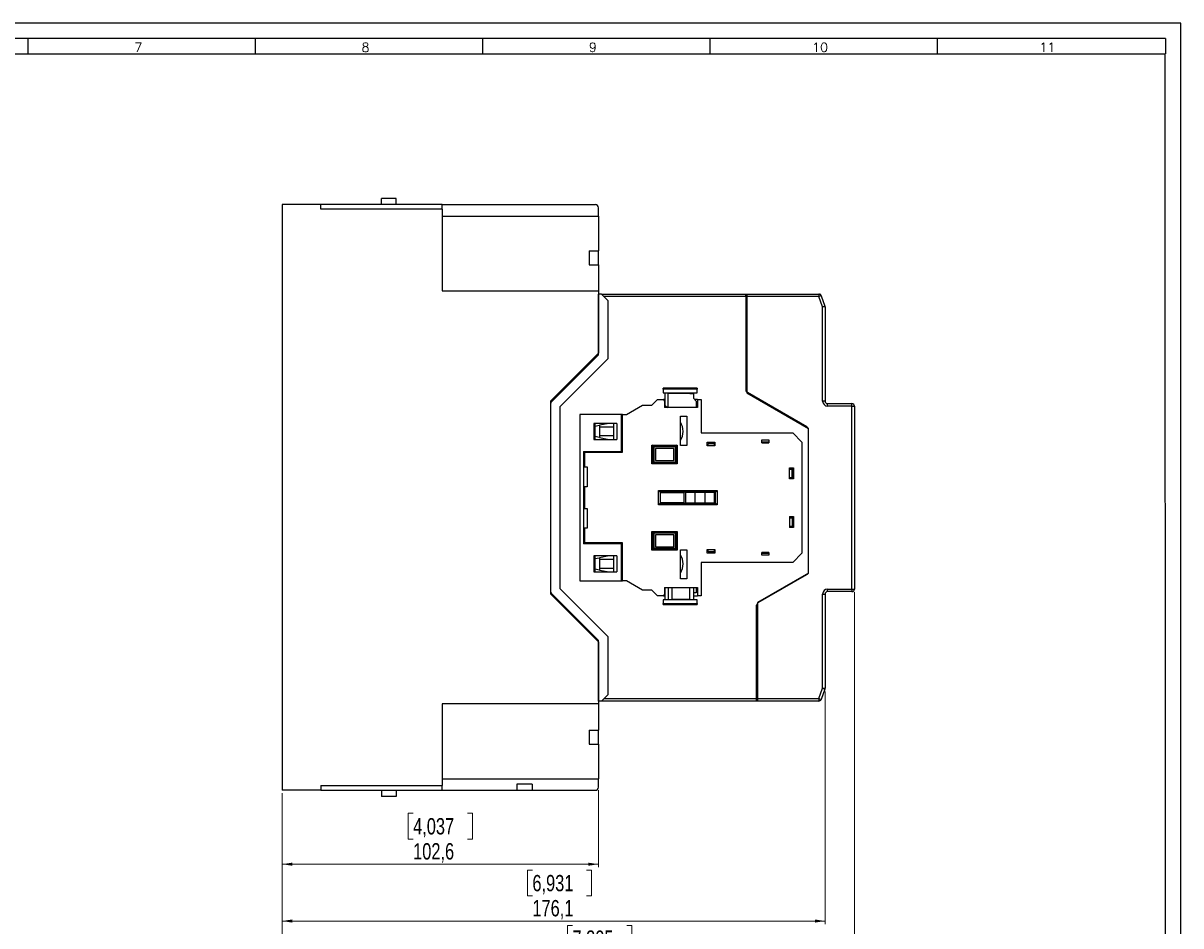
# Model space of a CAD drawing. Header units: millimetres. Extents: x 0 to 841, y 0 to 594.
# Tile 16 of 16: x 466 to 841, y 301 to 594. Entities that reach past the tile are written whole.
import ezdxf

# ---------------------------------------------------------------- set-up
doc = ezdxf.new("R2010")
doc.units = ezdxf.units.MM
doc.layers.add('FORMATO', color=7, linetype='Continuous')
doc.styles.add('SLDTEXTSTYLE0', font='ROMANS')
doc.styles.add('SLDTEXTSTYLE3', font='TXT', dxfattribs={"width": 0.75})
doc.dimstyles.new('SLDDIMSTYLE0', dxfattribs={"dimtxt": 5.291667, "dimasz": 3.302, "dimexe": 0, "dimexo": 0.0625, "dimgap": 1.322917, "dimtad": 1, "dimdec": 1, "dimrnd": 1e-09, "dimzin": 12, "dimdsep": 46, "dimtxsty": 'SLDTEXTSTYLE3', "dimsah": 1, "dimcen": 0.09, "dimadec": 0, "dimazin": 3, "dimtfac": 1, "dimtdec": 1, "dimtofl": 0, "dimtmove": 0, "dimatfit": 3, "dimfxl": 0, "dimfrac": 2, "dimtolj": 1, "dimtzin": 12, "dimarcsym": 0})

# ---------------------------------------------------------------- blocks, each defined once
blk = doc.blocks.new('_D_5')
at = {"color": 7, "linetype": 'Continuous', "lineweight": 0}
for p, q in [((725.66, 377.2), (725.66, 301.69)), ((549.61, 344.13), (549.61, 301.69)), ((630.76, 319.23), (629.15, 319.23)), ((629.15, 319.23), (629.15, 310.82)), ((648.35, 319.23), (649.96, 319.23)), ((649.96, 319.23), (649.96, 310.82)), ((629.15, 310.82), (630.76, 310.82)), ((649.96, 310.82), (648.35, 310.82)), ((549.61, 302.69), (725.66, 302.69))]:
    blk.add_line(p, q, dxfattribs=at)
at = {"color": 7, "linetype": 'Continuous', "lineweight": 18}
for points in [[(549.61, 302.69), (552.91, 302.18), (552.91, 303.2)], [(725.66, 302.69), (722.36, 303.2), (722.36, 302.18)]]:
    blk.add_solid(points, dxfattribs=at)
at = {"color": 7, "linetype": 'Continuous', "lineweight": 18, "char_height": 5.292, "attachment_point": 1, "style": 'SLDTEXTSTYLE3'}
for s, insert in [('6,931', (630.76, 317.64)), ('176,1', (630.76, 309.51))]:
    blk.add_mtext(s, dxfattribs=dict(at, insert=insert))
blk = doc.blocks.new('_D_6')
at = {"color": 7, "linetype": 'Continuous', "lineweight": 0}
for p, q in [((735.16, 409.36), (735.16, 283.69)), ((549.61, 344.13), (549.61, 283.69)), ((643.76, 301.23), (642.15, 301.23)), ((642.15, 301.23), (642.15, 292.82)), ((661.35, 301.23), (662.96, 301.23)), ((662.96, 301.23), (662.96, 292.82)), ((642.15, 292.82), (643.76, 292.82)), ((662.96, 292.82), (661.35, 292.82)), ((549.61, 284.69), (735.16, 284.69))]:
    blk.add_line(p, q, dxfattribs=at)
at = {"color": 7, "linetype": 'Continuous', "lineweight": 18}
for points in [[(549.61, 284.69), (552.91, 284.18), (552.91, 285.2)], [(735.16, 284.69), (731.86, 285.2), (731.86, 284.18)]]:
    blk.add_solid(points, dxfattribs=at)
at = {"color": 7, "linetype": 'Continuous', "lineweight": 18, "char_height": 5.292, "attachment_point": 1, "style": 'SLDTEXTSTYLE3'}
for s, insert in [('7,305', (643.76, 299.64)), ('185,6', (643.76, 291.51))]:
    blk.add_mtext(s, dxfattribs=dict(at, insert=insert))
blk = doc.blocks.new('_D_7')
at = {"color": 7, "linetype": 'Continuous', "lineweight": 0}
for p, q in [((549.61, 344.13), (549.61, 320.13)), ((652.16, 345.13), (652.16, 320.13)), ((592.09, 337.66), (590.48, 337.66)), ((590.48, 337.66), (590.48, 329.25)), ((609.68, 337.66), (611.29, 337.66)), ((611.29, 337.66), (611.29, 329.25)), ((590.48, 329.25), (592.09, 329.25)), ((611.29, 329.25), (609.68, 329.25)), ((549.61, 321.13), (652.16, 321.13))]:
    blk.add_line(p, q, dxfattribs=at)
at = {"color": 7, "linetype": 'Continuous', "lineweight": 18}
for points in [[(549.61, 321.13), (552.91, 320.62), (552.91, 321.63)], [(652.16, 321.13), (648.86, 321.63), (648.86, 320.62)]]:
    blk.add_solid(points, dxfattribs=at)
at = {"color": 7, "linetype": 'Continuous', "lineweight": 18, "char_height": 5.292, "attachment_point": 1, "style": 'SLDTEXTSTYLE3'}
for s, insert in [('4,037', (592.09, 336.08)), ('102,6', (592.09, 327.95))]:
    blk.add_mtext(s, dxfattribs=dict(at, insert=insert))

msp = doc.modelspace()

# ---------------------------------------------------------------- linework, layer by layer
at = {"color": 7, "linetype": 'Continuous', "lineweight": 25}
for p, q in [((586.562, 537.125), (581.802, 537.125)), ((581.802, 535.125), (581.802, 537.125)), ((586.562, 535.125), (586.562, 537.125)), ((549.612, 535.125), (549.612, 345.125)), ((562.162, 535.125), (549.612, 535.125)), ((562.162, 533.625), (562.162, 535.125)), ((601.462, 535.125), (562.162, 535.125)), ((601.462, 533.625), (562.162, 533.625)), ((601.462, 533.625), (601.462, 535.125)), ((601.462, 535.125), (651.162, 535.125)), ((601.462, 533.625), (601.462, 507.125)), ((652.162, 531.425), (652.162, 534.125)), ((601.462, 531.425), (652.162, 531.425)), ((652.162, 531.425), (652.162, 520.125)), ((649.162, 520.125), (649.162, 515.625)), ((649.162, 520.125), (652.162, 520.125)), ((652.162, 515.625), (652.162, 520.125)), ((649.162, 515.625), (652.162, 515.625)), ((652.162, 515.625), (652.162, 507.125)), ((601.462, 507.125), (652.162, 507.125)), ((652.162, 507.125), (652.162, 486.925)), ((652.162, 486.36), (652.162, 506.06)), ((653.162, 506.06), (652.162, 506.06)), ((655.162, 504.06), (653.162, 506.06)), ((653.162, 506.06), (700.262, 506.06)), ((700.262, 505.26), (653.962, 505.26)), ((655.162, 504.06), (655.162, 485.117)), ((699.962, 506.06), (723.607, 506.06)), ((699.962, 505.26), (699.962, 506.06)), ((699.962, 505.26), (699.962, 474.987)), ((723.607, 505.26), (699.962, 505.26)), ((700.262, 506.06), (700.262, 505.26)), ((700.262, 505.26), (700.262, 474.06)), ((723.607, 506.06), (724.162, 506.06)), ((723.607, 506.06), (723.607, 505.26)), ((724.357, 505.541), (723.607, 505.26)), ((724.862, 501.915), (723.607, 505.26)), ((724.357, 505.541), (724.162, 506.06)), ((724.357, 505.541), (725.611, 502.195)), ((725.611, 502.195), (724.862, 501.915)), ((724.862, 471.36), (724.862, 501.915)), ((725.662, 501.915), (724.862, 501.915)), ((725.662, 501.915), (725.662, 471.36)), ((652.162, 486.925), (636.612, 471.375)), ((637.051, 471.249), (652.162, 486.36)), ((655.162, 485.117), (639.612, 469.567)), ((684.192, 475.55), (673.192, 475.579)), ((673.192, 475.279), (673.192, 475.579)), ((673.192, 475.279), (673.192, 474.087)), ((684.192, 475.25), (673.192, 475.279)), ((673.192, 474.087), (682.992, 474.061)), ((673.842, 469.984), (673.842, 474.085)), ((674.724, 469.26), (674.724, 474.083)), ((674.724, 474.083), (674.733, 474.083)), ((674.742, 473.83), (674.742, 474.083)), ((676.886, 473.817), (674.742, 473.83)), ((681.792, 473.791), (676.886, 473.817)), ((681.792, 473.791), (681.792, 473.786)), ((682.992, 473.779), (681.792, 473.786)), ((682.992, 474.104), (684.192, 474.108)), ((682.992, 474.104), (682.992, 474.061)), ((682.992, 474.061), (682.992, 473.779)), ((682.992, 473.779), (682.992, 472.279)), ((684.192, 475.55), (684.192, 475.25)), ((684.192, 474.108), (684.192, 475.25)), ((700.262, 474.06), (720.262, 462.513)), ((719.762, 462.978), (700.462, 474.121)), ((636.612, 471.375), (636.612, 408.875)), ((636.612, 470.188), (636.612, 409.931)), ((639.612, 469.567), (639.612, 410.552)), ((661.246, 467.06), (666.442, 470.06)), ((666.442, 470.06), (669.442, 470.06)), ((671.292, 471.91), (669.442, 470.06)), ((671.292, 471.91), (673.242, 471.91)), ((673.242, 471.91), (673.592, 471.303)), ((673.842, 471.91), (673.242, 471.91)), ((673.592, 471.303), (673.592, 469.26)), ((684.242, 469.26), (673.592, 469.26)), ((673.842, 469.984), (674.562, 469.26)), ((683.892, 471.379), (682.992, 472.279)), ((684.242, 471.91), (683.361, 471.91)), ((683.892, 471.379), (683.892, 469.26)), ((684.242, 471.91), (684.242, 469.26)), ((684.242, 471.91), (685.442, 471.91)), ((685.442, 471.91), (685.442, 461.06)), ((703.986, 471.91), (704.292, 471.91)), ((725.662, 471.36), (724.862, 471.36)), ((726.462, 469.76), (726.462, 470.56)), ((726.462, 470.56), (734.362, 470.56)), ((734.362, 469.76), (726.462, 469.76)), ((734.362, 469.76), (734.362, 470.56)), ((734.362, 410.36), (734.362, 469.76)), ((734.362, 469.76), (735.162, 469.76)), ((735.162, 469.76), (735.162, 410.36)), ((646.142, 467.06), (646.142, 413.06)), ((659.642, 467.06), (646.142, 467.06)), ((659.642, 455.06), (659.642, 467.06)), ((659.942, 467.06), (659.642, 467.06)), ((659.942, 466.71), (659.642, 466.71)), ((659.942, 466.46), (659.642, 466.46)), ((659.942, 466.21), (659.642, 466.21)), ((659.942, 454.76), (659.942, 467.06)), ((659.942, 467.06), (661.246, 467.06)), ((678.742, 466.46), (680.842, 466.46)), ((678.742, 457.01), (678.742, 466.46)), ((680.842, 466.46), (680.842, 457.01)), ((650.642, 464.16), (650.642, 458.96)), ((658.142, 464.16), (650.642, 464.16)), ((651.042, 464.16), (651.042, 458.96)), ((651.042, 463.263), (652.542, 463.558)), ((655.605, 464.16), (652.542, 463.558)), ((652.542, 463.558), (652.542, 463.058)), ((652.542, 463.058), (657.142, 463.058)), ((652.542, 463.058), (652.542, 460.061)), ((654.442, 463.931), (654.442, 464.16)), ((657.142, 458.96), (657.142, 464.16)), ((658.142, 464.16), (658.142, 458.96)), ((720.262, 415.586), (720.262, 462.513)), ((720.262, 415.986), (720.262, 462.112)), ((650.642, 458.96), (658.142, 458.96)), ((652.542, 459.561), (651.042, 459.856)), ((652.542, 460.061), (652.542, 459.561)), ((657.142, 460.061), (652.542, 460.061)), ((652.542, 459.561), (655.605, 458.96)), ((654.442, 458.96), (654.442, 459.188)), ((685.442, 461.06), (715.142, 461.06)), ((687.442, 458.06), (689.942, 458.06)), ((687.442, 456.86), (687.442, 458.06)), ((689.942, 458.06), (689.942, 456.86)), ((705.092, 458.76), (707.392, 458.76)), ((705.092, 457.86), (705.092, 458.76)), ((707.392, 458.06), (705.092, 458.06)), ((705.492, 458.06), (705.492, 457.86)), ((706.992, 458.06), (706.992, 457.86)), ((707.392, 458.76), (707.392, 457.86)), ((718.142, 458.06), (715.142, 461.06)), ((718.142, 458.06), (718.142, 422.06)), ((647.342, 455.06), (647.342, 425.06)), ((647.342, 455.06), (659.642, 455.06)), ((647.642, 454.76), (647.642, 450.01)), ((647.642, 454.76), (659.942, 454.76)), ((669.522, 457.11), (677.722, 457.11)), ((669.522, 451.01), (669.522, 457.11)), ((669.822, 456.81), (669.522, 457.11)), ((669.822, 456.81), (669.822, 451.31)), ((677.422, 456.81), (669.822, 456.81)), ((670.122, 456.51), (670.122, 451.61)), ((677.122, 456.51), (670.122, 456.51)), ((676.622, 456.01), (670.622, 456.01)), ((670.622, 456.01), (670.622, 452.11)), ((676.622, 452.11), (676.622, 456.01)), ((677.122, 451.61), (677.122, 456.51)), ((677.722, 457.11), (677.422, 456.81)), ((677.422, 451.31), (677.422, 456.81)), ((677.722, 457.11), (677.722, 451.01)), ((680.842, 457.01), (678.742, 457.01)), ((687.442, 457.26), (687.692, 457.26)), ((689.942, 456.86), (687.442, 456.86)), ((687.692, 456.86), (687.692, 457.66)), ((687.692, 457.66), (689.692, 457.66)), ((689.692, 457.66), (689.692, 456.86)), ((689.692, 457.26), (689.942, 457.26)), ((705.092, 457.86), (707.392, 457.86)), ((669.522, 451.01), (669.822, 451.31)), ((677.722, 451.01), (669.522, 451.01)), ((669.822, 451.31), (677.422, 451.31)), ((670.122, 451.61), (677.122, 451.61)), ((670.622, 452.11), (676.622, 452.11)), ((677.722, 451.01), (677.422, 451.31)), ((647.642, 450.01), (648.542, 450.01)), ((648.542, 450.01), (648.542, 443.61)), ((714.142, 449.71), (715.442, 449.71)), ((714.142, 446.21), (714.142, 449.71)), ((715.342, 449.56), (714.142, 449.56)), ((714.142, 449.31), (714.942, 449.31)), ((714.942, 446.61), (714.942, 449.31)), ((715.342, 446.36), (715.342, 449.56)), ((715.442, 449.71), (715.442, 446.21)), ((647.642, 443.61), (647.642, 436.51)), ((648.542, 443.61), (647.642, 443.61)), ((714.142, 446.61), (714.942, 446.61)), ((714.142, 446.36), (715.342, 446.36)), ((715.442, 446.21), (714.142, 446.21)), ((671.642, 442.36), (690.642, 442.36)), ((671.642, 437.76), (671.642, 442.36)), ((672.142, 441.86), (671.642, 442.36)), ((690.142, 441.86), (672.142, 441.86)), ((672.142, 441.86), (672.142, 438.26)), ((672.142, 441.76), (679.923, 441.76)), ((679.923, 438.26), (679.923, 441.86)), ((680.402, 441.76), (680.402, 438.36)), ((689.702, 441.76), (680.402, 441.76)), ((683.402, 441.76), (683.402, 438.36)), ((686.702, 441.76), (686.702, 438.36)), ((689.702, 441.76), (689.702, 438.36)), ((690.642, 442.36), (690.142, 441.86)), ((690.142, 438.26), (690.142, 441.86)), ((690.642, 442.36), (690.642, 437.76)), ((647.642, 436.51), (648.542, 436.51)), ((648.542, 436.51), (648.542, 430.11)), ((672.142, 438.26), (671.642, 437.76)), ((690.642, 437.76), (671.642, 437.76)), ((679.923, 438.36), (672.142, 438.36)), ((672.142, 438.26), (690.142, 438.26)), ((680.402, 438.36), (689.702, 438.36)), ((690.642, 437.76), (690.142, 438.26)), ((714.142, 433.91), (715.442, 433.91)), ((714.142, 433.91), (714.142, 430.41)), ((715.342, 433.76), (714.142, 433.76)), ((714.142, 433.51), (714.942, 433.51)), ((714.942, 433.51), (714.942, 430.81)), ((715.342, 430.56), (715.342, 433.76)), ((715.442, 433.91), (715.442, 430.41)), ((647.642, 430.11), (647.642, 425.36)), ((648.542, 430.11), (647.642, 430.11)), ((669.522, 429.11), (677.722, 429.11)), ((669.522, 423.01), (669.522, 429.11)), ((669.522, 429.11), (669.822, 428.81)), ((669.822, 428.81), (669.822, 423.31)), ((677.422, 428.81), (669.822, 428.81)), ((670.122, 428.51), (670.122, 423.61)), ((677.122, 428.51), (670.122, 428.51)), ((670.622, 428.01), (670.622, 424.11)), ((676.622, 428.01), (670.622, 428.01)), ((676.622, 424.11), (676.622, 428.01)), ((677.122, 423.61), (677.122, 428.51)), ((677.422, 428.81), (677.722, 429.11)), ((677.422, 423.31), (677.422, 428.81)), ((677.722, 429.11), (677.722, 423.01)), ((714.142, 430.81), (714.942, 430.81)), ((714.142, 430.56), (715.342, 430.56)), ((715.442, 430.41), (714.142, 430.41)), ((659.642, 425.06), (647.342, 425.06)), ((659.942, 425.36), (647.642, 425.36)), ((659.642, 413.06), (659.642, 425.06)), ((659.942, 413.06), (659.942, 425.36)), ((650.642, 421.16), (650.642, 415.96)), ((658.142, 421.16), (650.642, 421.16)), ((651.042, 421.16), (651.042, 415.96)), ((651.042, 420.263), (652.542, 420.558)), ((655.605, 421.16), (652.542, 420.558)), ((652.542, 420.558), (652.542, 420.058)), ((654.442, 420.931), (654.442, 421.16)), ((657.142, 415.96), (657.142, 421.16)), ((658.142, 421.16), (658.142, 415.96)), ((669.522, 423.01), (669.822, 423.31)), ((677.722, 423.01), (669.522, 423.01)), ((669.822, 423.31), (677.422, 423.31)), ((670.122, 423.61), (677.122, 423.61)), ((670.622, 424.11), (676.622, 424.11)), ((677.422, 423.31), (677.722, 423.01)), ((678.742, 423.11), (680.842, 423.11)), ((678.742, 413.66), (678.742, 423.11)), ((680.842, 423.11), (680.842, 413.66)), ((687.442, 422.06), (687.442, 423.26)), ((687.442, 423.26), (689.942, 423.26)), ((687.692, 422.9), (687.442, 422.9)), ((689.942, 422.06), (687.442, 422.06)), ((687.692, 422.46), (687.692, 423.26)), ((689.692, 422.46), (687.692, 422.46)), ((689.692, 423.26), (689.692, 422.46)), ((689.942, 422.9), (689.692, 422.9)), ((689.942, 423.26), (689.942, 422.06)), ((705.092, 421.36), (705.092, 422.26)), ((707.392, 422.26), (705.092, 422.26)), ((705.092, 422.06), (707.392, 422.06)), ((707.392, 421.36), (705.092, 421.36)), ((705.492, 422.06), (705.492, 422.26)), ((706.992, 422.06), (706.992, 422.26)), ((707.392, 422.26), (707.392, 421.36)), ((715.142, 419.06), (718.142, 422.06)), ((652.542, 416.561), (651.042, 416.856)), ((652.542, 420.058), (657.142, 420.058)), ((652.542, 420.058), (652.542, 417.061)), ((652.542, 417.061), (652.542, 416.561)), ((657.142, 417.061), (652.542, 417.061)), ((715.142, 419.06), (685.442, 419.06)), ((685.442, 419.06), (685.442, 408.21)), ((646.142, 413.06), (659.642, 413.06)), ((650.642, 415.96), (658.142, 415.96)), ((652.542, 416.561), (655.605, 415.96)), ((654.442, 415.96), (654.442, 416.188)), ((659.942, 413.91), (659.642, 413.91)), ((659.942, 413.66), (659.642, 413.66)), ((659.942, 413.41), (659.642, 413.41)), ((659.642, 413.06), (659.942, 413.06)), ((661.246, 413.06), (659.942, 413.06)), ((666.442, 410.06), (661.246, 413.06)), ((680.842, 413.66), (678.742, 413.66)), ((720.262, 415.586), (703.762, 406.06)), ((703.962, 405.998), (719.762, 415.12)), ((639.612, 410.552), (655.162, 395.002)), ((669.442, 410.06), (666.442, 410.06)), ((669.442, 410.06), (671.292, 408.21)), ((673.592, 410.86), (684.242, 410.86)), ((673.592, 410.86), (673.592, 408.816)), ((673.842, 406.86), (673.842, 410.86)), ((674.742, 410.86), (674.742, 406.86)), ((675.942, 410.86), (675.942, 407.16)), ((681.792, 407.16), (681.792, 410.86)), ((682.992, 410.86), (682.992, 406.86)), ((683.892, 409.16), (682.992, 409.16)), ((683.892, 410.86), (683.892, 409.16)), ((684.242, 410.86), (684.242, 408.21)), ((726.462, 410.36), (734.362, 410.36)), ((726.462, 409.56), (726.462, 410.36)), ((734.362, 409.56), (726.462, 409.56)), ((734.362, 410.36), (734.362, 409.56)), ((734.362, 410.36), (735.162, 410.36)), ((636.612, 408.875), (652.162, 393.325)), ((652.162, 393.76), (637.051, 408.87)), ((673.242, 408.21), (671.292, 408.21)), ((673.192, 406.86), (673.192, 405.66)), ((684.192, 406.86), (673.192, 406.86)), ((673.192, 405.66), (684.192, 405.66)), ((673.192, 405.36), (673.192, 405.66)), ((673.592, 408.816), (673.242, 408.21)), ((673.242, 408.21), (673.842, 408.21)), ((675.942, 407.16), (681.792, 407.16)), ((682.992, 408.21), (684.242, 408.21)), ((684.192, 405.66), (684.192, 406.86)), ((684.192, 405.66), (684.192, 405.36)), ((685.442, 408.21), (684.242, 408.21)), ((703.762, 406.06), (703.762, 374.86)), ((724.862, 378.205), (724.862, 408.76)), ((724.862, 408.76), (725.662, 408.76)), ((725.662, 408.76), (725.662, 378.205)), ((673.192, 405.36), (684.192, 405.36)), ((703.462, 374.86), (703.462, 405.132)), ((655.162, 395.002), (655.162, 376.06)), ((652.162, 374.06), (652.162, 393.76)), ((652.162, 393.325), (652.162, 373.125)), ((653.162, 374.06), (655.162, 376.06)), ((723.607, 374.86), (724.862, 378.205)), ((725.611, 377.924), (724.357, 374.579)), ((724.862, 378.205), (725.611, 377.924)), ((724.862, 378.205), (725.662, 378.205)), ((652.162, 373.125), (601.462, 373.125)), ((601.462, 373.125), (601.462, 346.625)), ((653.162, 374.06), (652.162, 374.06)), ((652.162, 373.125), (652.162, 364.625)), ((703.762, 374.06), (653.162, 374.06)), ((653.962, 374.86), (703.762, 374.86)), ((703.462, 374.86), (723.607, 374.86)), ((703.462, 374.06), (703.462, 374.86)), ((723.607, 374.06), (703.462, 374.06)), ((703.762, 374.86), (703.762, 374.06)), ((723.607, 374.86), (723.607, 374.06)), ((723.607, 374.86), (724.357, 374.579)), ((649.162, 364.625), (649.162, 360.125)), ((649.162, 364.625), (652.162, 364.625)), ((652.162, 360.125), (652.162, 364.625)), ((649.162, 360.125), (652.162, 360.125)), ((652.162, 360.125), (652.162, 348.825)), ((562.162, 346.625), (562.162, 345.125)), ((562.162, 346.625), (601.462, 346.625)), ((601.462, 348.825), (652.162, 348.825)), ((601.462, 345.125), (601.462, 346.625)), ((630.662, 347.125), (625.662, 347.125)), ((625.662, 347.125), (625.662, 345.125)), ((630.662, 347.125), (630.662, 345.125)), ((652.162, 346.125), (652.162, 348.825)), ((562.162, 345.125), (549.612, 345.125)), ((562.162, 345.125), (601.462, 345.125)), ((581.802, 345.125), (581.802, 343.125)), ((586.562, 343.125), (581.802, 343.125)), ((586.562, 345.125), (586.562, 343.125)), ((601.462, 345.125), (625.662, 345.125)), ((625.662, 345.125), (630.662, 345.125)), ((630.662, 345.125), (651.162, 345.125))]:
    msp.add_line(p, q, dxfattribs=at)
for centre, radius, start, end in [((651.162, 534.125), 1, 0, 90), ((723.607, 505.26), 0.8, 20.55605, 90), ((724.862, 501.915), 0.8, 0, 20.55605), ((700.962, 474.987), 1, 180, 240), ((638.112, 470.188), 1.5, 135, 180), ((726.462, 471.36), 1.6, 180, 270), ((726.462, 471.36), 0.8, 180, 270), ((734.362, 469.76), 0.8, 0, 90), ((674.112, 461.56), 5.5, 327.33262, 32.66738), ((719.262, 462.112), 1, 0, 60), ((674.112, 418.56), 5.5, 327.33262, 32.66738), ((719.262, 415.986), 1, 300, 0), ((638.112, 409.931), 1.5, 180, 225), ((726.462, 408.76), 1.6, 90, 180), ((726.462, 408.76), 0.8, 90, 180), ((734.362, 410.36), 0.8, 270, 0), ((704.462, 405.132), 1, 120, 180), ((724.862, 378.205), 0.8, 339.44395, 0), ((723.607, 374.86), 0.8, 270, 339.44395), ((651.162, 346.125), 1, 270, 0)]:
    msp.add_arc(centre, radius, start, end, dxfattribs=at)
at = {"layer": 'FORMATO'}
for p, q in [((841, 594), (0, 594)), ((841, 0), (841, 594)), ((836, 589), (25, 589)), ((467.2, 589), (467.2, 584)), ((540.9, 589), (540.9, 584)), ((614.6, 589), (614.6, 584)), ((688.3, 589), (688.3, 584)), ((762, 589), (762, 584)), ((836, 589), (836, 584)), ((25, 584), (836, 584)), ((836.06, 5), (835.953, 584))]:
    msp.add_line(p, q, dxfattribs=at)

# ---------------------------------------------------------------- texts
at = {"layer": 'FORMATO', "char_height": 3, "attachment_point": 2, "style": 'SLDTEXTSTYLE0'}
for s, insert in [('7', (502.957, 587.663)), ('8', (576.657, 587.663)), ('9', (650.357, 587.663)), ('10', (724.034, 587.663)), ('11', (797.734, 587.663))]:
    msp.add_mtext(s, dxfattribs=dict(at, insert=insert))

# ---------------------------------------------------------------- dimensions: what is measured, and where the dimension line sits
at = {"color": 7, "linetype": 'Continuous', "lineweight": 18}
for base, p2, picture, middle in [((735.161839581, 284.692985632), (735.161839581, 410.359656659), '_D_6', (652.557314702, 284.692985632)), ((725.661839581, 302.692985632), (725.661839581, 378.204724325), '_D_5', (639.553918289, 302.692985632)), ((652.161839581, 321.125342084), (652.161839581, 346.125342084), '_D_7', (600.886839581, 321.125342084))]:
    dim = msp.add_linear_dim(base=base, p1=(549.611839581, 345.125342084), p2=p2, dimstyle='SLDDIMSTYLE0', dxfattribs=at)
    dim.commit()
    dim.dimension.update_dxf_attribs({"geometry": picture, "text_midpoint": middle, "dimtype": 160})

doc.saveas('drawing.dxf')
